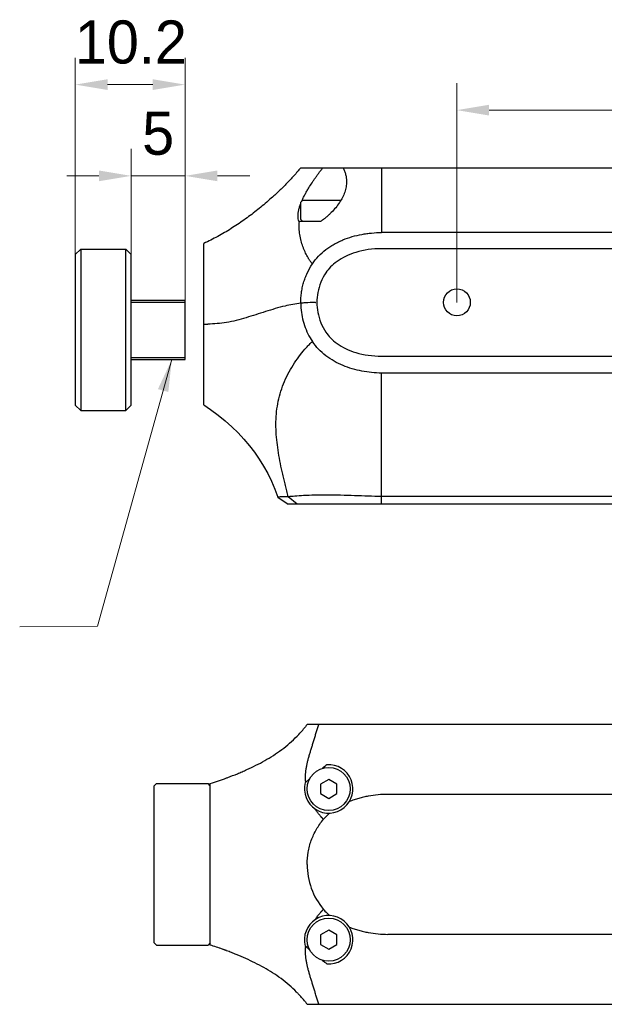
# Model space of a CAD drawing. Header units: millimetres. Extents: x 2329 to 5782, y 1296 to 2780.
# Tile 67 of 123: x 3787 to 3841, y 1852 to 1943. Entities that reach past the tile are written whole.
import ezdxf

# ---------------------------------------------------------------- set-up
doc = ezdxf.new("R2010")
doc.units = ezdxf.units.MM
doc.header["$LTSCALE"] = 0.3
for name, color, linetype in [('00_COMPONENTS', 7, 'Continuous'), ('03_ALL_AXES', 7, 'Continuous'), ('10_ALL_CHAMFER', 7, 'Continuous'), ('50_ALL_DETAILS', 7, 'Continuous'), ('51__DRAFT_DIMS', 7, 'Continuous')]:
    doc.layers.add(name, color=color, linetype=linetype)
doc.styles.add('尺寸值样式', font='兰亭黑 GBK.TTF', dxfattribs={"height": 4})
doc.dimstyles.new('1直线标注', dxfattribs={"dimtxt": 4, "dimasz": 3, "dimexe": 2.5, "dimexo": 0, "dimtad": 1, "dimdec": 1, "dimdsep": 46, "dimtxsty": '尺寸值样式', "dimcen": 0, "dimclrd": 8, "dimclre": 8, "dimclrt": 7, "dimadec": 0, "dimazin": 0, "dimtp": 0.001, "dimtm": 0.001, "dimtfac": 1, "dimtdec": 1, "dimtmove": 0, "dimatfit": 0, "dimldrblk": '_FILLED', "dimfxl": 1, "dimtolj": 1, "dimlwd": 15, "dimlwe": 15, "dimarcsym": 0})

# ---------------------------------------------------------------- blocks, each defined once
blk = doc.blocks.new('*D257')
at = {"layer": '51__DRAFT_DIMS', "color": 8, "lineweight": 15}
for p, q in [((3827.524, 1917.012), (3827.524, 1937.361)), ((3872.524, 1917.012), (3872.524, 1937.361)), ((3830.524, 1934.861), (3869.524, 1934.861))]:
    blk.add_line(p, q, dxfattribs=at)
at = {"layer": '51__DRAFT_DIMS', "color": 8}
for points in [[(3830.524, 1935.361), (3830.524, 1934.361), (3827.524, 1934.861)], [(3869.524, 1934.361), (3869.524, 1935.361), (3872.524, 1934.861)]]:
    blk.add_solid(points, dxfattribs=at)
at = {"layer": 'Defpoints', "color": 0}
for p in [(3872.524, 1934.861), (3827.524, 1917.012), (3872.524, 1917.012)]:
    blk.add_point(p, dxfattribs=at)
at = {"layer": '51__DRAFT_DIMS', "color": 7, "insert": (3849.933, 1940.819), "char_height": 4, "attachment_point": 2, "line_spacing_factor": 0.9, "style": '尺寸值样式'}
blk.add_mtext('\\A1;45', dxfattribs=at)
blk = doc.blocks.new('_FILLED')
at = {"color": 0, "linetype": 'ByBlock'}
blk.add_solid([(0, 0), (-1, 0.167), (-1, -0.167)], dxfattribs=at)
blk = doc.blocks.new('*D263')
at = {"layer": '51__DRAFT_DIMS', "color": 8, "lineweight": 15}
for p, q in [((3792.076, 1907.462), (3792.076, 1939.731)), ((3802.276, 1911.712), (3802.276, 1939.731)), ((3795.076, 1937.231), (3799.276, 1937.231))]:
    blk.add_line(p, q, dxfattribs=at)
at = {"layer": '51__DRAFT_DIMS', "color": 8}
for points in [[(3795.076, 1937.731), (3795.076, 1936.731), (3792.076, 1937.231)], [(3799.276, 1936.731), (3799.276, 1937.731), (3802.276, 1937.231)]]:
    blk.add_solid(points, dxfattribs=at)
at = {"layer": 'Defpoints', "color": 0}
for p in [(3802.276, 1937.231), (3802.276, 1911.712), (3792.076, 1907.462)]:
    blk.add_point(p, dxfattribs=at)
at = {"layer": '51__DRAFT_DIMS', "color": 7, "insert": (3792.033, 1943.189), "char_height": 4, "attachment_point": 1, "line_spacing_factor": 0.9, "style": '尺寸值样式'}
blk.add_mtext('\\A1;10.2', dxfattribs=at)
blk = doc.blocks.new('*D264')
at = {"layer": '51__DRAFT_DIMS', "color": 8, "lineweight": 15}
for p, q in [((3797.276, 1921.462), (3797.276, 1931.258)), ((3802.276, 1917.212), (3802.276, 1931.258)), ((3794.276, 1928.758), (3791.276, 1928.758)), ((3802.276, 1928.758), (3797.276, 1928.758)), ((3805.276, 1928.758), (3808.276, 1928.758))]:
    blk.add_line(p, q, dxfattribs=at)
at = {"layer": '51__DRAFT_DIMS', "color": 8}
for points in [[(3794.276, 1928.258), (3794.276, 1929.258), (3797.276, 1928.758)], [(3805.276, 1929.258), (3805.276, 1928.258), (3802.276, 1928.758)]]:
    blk.add_solid(points, dxfattribs=at)
at = {"layer": 'Defpoints', "color": 0}
for p in [(3797.276, 1928.758), (3797.276, 1921.462), (3802.276, 1917.212)]:
    blk.add_point(p, dxfattribs=at)
at = {"layer": '51__DRAFT_DIMS', "color": 7, "insert": (3799.776, 1934.717), "char_height": 4, "attachment_point": 2, "line_spacing_factor": 0.9, "style": '尺寸值样式'}
blk.add_mtext('\\A1;5', dxfattribs=at)

msp = doc.modelspace()

# ---------------------------------------------------------------- linework, layer by layer
at = {"color": 7}
for p, q in [((3797.27557, 1917.01669), (3802.27557, 1917.01669)), ((3802.27557, 1911.90669), (3802.27557, 1917.01669)), ((3797.27557, 1911.90669), (3802.27557, 1911.90669))]:
    msp.add_line(p, q, dxfattribs=at)
at = {"layer": '00_COMPONENTS', "color": 7}
for p, q in [((3813.01536, 1929.51493), (3887.13755, 1929.51493)), ((3820.52227, 1929.51493), (3820.52227, 1923.49466)), ((3813.22228, 1926.51493), (3813.02228, 1926.31493)), ((3813.22228, 1926.51493), (3816.76343, 1926.51493)), ((3813.02228, 1924.71493), (3813.02228, 1926.31493)), ((3813.22228, 1924.51493), (3813.02228, 1924.71493)), ((3814.8531, 1924.51493), (3812.85157, 1924.51493)), ((3879.52228, 1923.49454), (3820.52227, 1923.49454)), ((3804.02229, 1907.48493), (3804.02229, 1922.48493)), ((3879.52355, 1921.99538), (3820.5236, 1921.99538)), ((3813.01489, 1916.92647), (3813.01489, 1916.62447)), ((3814.39071, 1916.99376), (3814.40255, 1916.99378)), ((3814.40255, 1916.99378), (3814.4145, 1916.99379)), ((3820.5236, 1912.01211), (3846.32133, 1912.01211)), ((3845.49791, 1910.44842), (3820.52227, 1910.44594)), ((3820.52227, 1898.26994), (3820.52227, 1910.44594)), ((3810.89998, 1898.93401), (3811.84186, 1898.26993)), ((3811.83688, 1898.96772), (3810.90003, 1898.93401)), ((3812.69314, 1898.26994), (3811.83683, 1898.96771)), ((3812.69308, 1898.26994), (3811.84218, 1898.26993)), ((3888.23013, 1898.26994), (3812.69927, 1898.26994)), ((3879.52227, 1898.98725), (3820.52227, 1898.98724)), ((3887.71829, 1877.82756), (3813.61701, 1877.82741)), ((3815.10861, 1877.83042), (3815.10861, 1877.82753)), ((3815.94295, 1877.83042), (3815.94295, 1877.82755)), ((3821.11771, 1877.83042), (3821.11771, 1877.82761)), ((3813.48388, 1872.44803), (3813.84319, 1872.75405)), ((3813.75133, 1872.67619), (3813.84315, 1872.7541)), ((3815.61639, 1872.708), (3814.85639, 1872.26921)), ((3816.37639, 1872.26921), (3815.61639, 1872.708)), ((3799.4164, 1872.12673), (3799.6164, 1872.32673)), ((3799.4164, 1857.52673), (3799.4164, 1872.12673)), ((3799.6164, 1872.32673), (3804.4164, 1872.32673)), ((3804.6164, 1872.12673), (3804.4164, 1872.32673)), ((3804.6164, 1857.32672), (3804.6164, 1872.32673)), ((3814.85639, 1872.26921), (3814.85639, 1871.39164)), ((3816.37639, 1871.39164), (3816.37639, 1872.26921)), ((3814.85639, 1871.39164), (3815.61639, 1870.95285)), ((3815.61639, 1870.95285), (3816.37639, 1871.39164)), ((3880.11638, 1871.32795), (3821.11638, 1871.32795)), ((3815.61639, 1858.708), (3814.85639, 1858.26921)), ((3814.85639, 1858.26921), (3814.85639, 1857.39164)), ((3816.37639, 1858.26921), (3815.61639, 1858.708)), ((3816.37639, 1857.39164), (3816.37639, 1858.26921)), ((3880.11638, 1858.32674), (3821.11638, 1858.32674)), ((3799.4164, 1857.52673), (3799.6164, 1857.32673)), ((3799.6164, 1857.32673), (3804.4164, 1857.32673)), ((3804.6164, 1857.52673), (3804.4164, 1857.32673)), ((3813.4837, 1857.20603), (3813.44568, 1857.23837)), ((3813.84852, 1856.89598), (3813.4837, 1857.20603)), ((3813.61514, 1857.09403), (3813.4837, 1857.20603)), ((3814.85639, 1857.39164), (3815.61639, 1856.95285)), ((3815.61639, 1856.95285), (3816.37639, 1857.39164)), ((3806.13378, 1856.80533), (3806.11352, 1856.81292)), ((3806.13391, 1856.80572), (3806.11373, 1856.81343)), ((3813.60883, 1851.83734), (3887.7495, 1851.83734)), ((3815.94295, 1851.83042), (3815.94295, 1851.83734)), ((3821.11771, 1851.83042), (3821.11771, 1851.83734))]:
    msp.add_line(p, q, dxfattribs=at)
for points in [[(3804.02229, 1907.48491), (3804.63676, 1907.06933), (3805.34365, 1906.54766), (3806.00858, 1906.00799), (3806.62789, 1905.45524), (3807.20441, 1904.88957), (3807.74622, 1904.30509), (3808.25275, 1903.70335), (3808.72344, 1903.08608), (3809.16378, 1902.44692), (3809.57331, 1901.78634), (3809.95098, 1901.10614), (3810.30108, 1900.39761), (3810.62331, 1899.65839), (3810.89998, 1898.93401)], [(3811.83688, 1898.96772), (3811.60696, 1898.95989), (3811.40849, 1898.95241), (3811.24195, 1898.94572), (3811.10753, 1898.9408), (3811.00604, 1898.93763), (3810.93824, 1898.93529), (3810.90014, 1898.93358)], [(3813.61716, 1877.82741), (3813.53551, 1877.71888), (3813.44958, 1877.60802)], [(3813.44734, 1852.04801), (3813.53518, 1851.93474), (3813.60857, 1851.83734)]]:
    msp.add_lwpolyline(points, dxfattribs=at)
for centre, radius in [((3827.52357, 1917.01202), 1.25), ((3815.61639, 1871.83042), 2), ((3815.61639, 1857.83043), 2)]:
    msp.add_circle(centre, radius, dxfattribs=at)
for centre, radius, start, end in [((3819.78447, 1917.00153), 6.77, 180.6352679, 183.18944), ((3819.73562, 1916.999), 6.72109, 183.1910765, 184.2498441), ((3803.61656, 1943.09049), 28.11043, 270.8269753, 271.0086642), ((3803.66775, 1940.30702), 25.3265, 271.0037271, 271.4740312), ((3803.73234, 1937.70944), 22.72811, 271.4797134, 271.6373081), ((3804.78424, 1884.43992), 11.03478, 316.1647727, 319.0108624), ((3804.96968, 1884.27516), 10.78673, 319.025388, 321.8245621), ((3804.61346, 1884.60258), 11.27062, 315.732798, 316.1695938), ((3815.61639, 1871.83042), 2.25, 165.0081817, 94.0855288), ((3831.44983, 1853.26935), 26.24238, 127.5506362, 128.7209566), ((3795.22543, 1901.94455), 31.0743, 290.5468539, 290.7745455), ((3820.11011, 1864.82704), 6.50064, 180.0033551, 220.0457184), ((3815.61639, 1857.83043), 2.25, 265.6878685, 195.2561715), ((3795.38876, 1828.70864), 30.07554, 69.0716547, 70.3588528), ((3831.54346, 1876.50415), 26.39365, 231.246341, 232.4211138), ((3804.61024, 1845.04921), 11.27387, 43.0888995, 44.587021), ((3804.7745, 1845.20171), 11.04974, 41.143192, 43.0932938), ((3804.9857, 1845.38392), 10.7708, 38.2226822, 41.1524096)]:
    msp.add_arc(centre, radius, start, end, dxfattribs=at)
for points, knots in [([(3813.01536, 1929.51493), (3812.97552, 1929.47007), (3812.89765, 1929.37873), (3812.78391, 1929.2392), (3812.68958, 1929.12255), (3812.6131, 1929.03003), (3812.53549, 1928.93843), (3812.43646, 1928.82562), (3812.31538, 1928.69222), (3812.19288, 1928.56013), (3812.02892, 1928.38472), (3811.82267, 1928.16683), (3811.57144, 1927.90906), (3811.31647, 1927.65507), (3811.05849, 1927.40421), (3810.79753, 1927.15655), (3810.44561, 1926.83077), (3809.99803, 1926.43125), (3809.44958, 1925.96501), (3808.89003, 1925.51247), (3808.32, 1925.0744), (3807.54563, 1924.51039), (3806.54989, 1923.84466), (3805.31159, 1923.11643), (3804.45652, 1922.68495), (3804.02222, 1922.48491)], [0, 0, 0, 0, 0.01564691, 0.03129499, 0.04694575, 0.05477135, 0.06259758, 0.07825408, 0.09391603, 0.10957895, 0.12523632, 0.15653333, 0.18782006, 0.21910456, 0.25038563, 0.2816603, 0.31292633, 0.37544944, 0.43810497, 0.50063852, 0.56310734, 0.62556806, 0.75045343, 0.87530261, 1, 1, 1, 1]), ([(3813.76818, 1927.64505), (3813.86591, 1927.80433), (3814.01799, 1928.04184), (3814.22997, 1928.35472), (3814.39427, 1928.59093), (3814.53336, 1928.78799), (3814.64656, 1928.9454), (3814.76145, 1929.10264), (3814.90917, 1929.29671), (3815.03714, 1929.44445), (3815.10475, 1929.51493)], [0, 0, 0, 0, 0.24363956, 0.36760176, 0.49272569, 0.618781, 0.68207731, 0.74551312, 0.87267161, 1, 1, 1, 1]), ([(3816.9459, 1929.51493), (3816.97425, 1929.46533), (3817.02639, 1929.36378), (3817.11454, 1929.15492), (3817.19698, 1928.88731), (3817.24865, 1928.61477), (3817.26899, 1928.39694), (3817.27228, 1928.28811), (3817.27228, 1928.23366)], [0, 0, 0, 0, 0.12831908, 0.25605291, 0.50886764, 0.75563695, 0.87768833, 1, 1, 1, 1]), ([(3813.10679, 1926.39955), (3813.15098, 1926.50298), (3813.24648, 1926.71081), (3813.40542, 1927.02056), (3813.5801, 1927.3331), (3813.70416, 1927.54073), (3813.76818, 1927.64505)], [0, 0, 0, 0, 0.23907868, 0.48593408, 0.73984575, 1, 1, 1, 1]), ([(3817.27228, 1928.23366), (3817.27228, 1928.15244), (3817.26486, 1927.98886), (3817.22119, 1927.65892), (3817.11253, 1927.24262), (3816.90423, 1926.75063), (3816.62128, 1926.26524), (3816.2685, 1925.79097), (3815.92478, 1925.41321), (3815.62081, 1925.12145), (3815.37718, 1924.90793), (3815.12155, 1924.70404), (3814.94384, 1924.57628), (3814.8531, 1924.51493)], [0, 0, 0, 0, 0.05298456, 0.1066455, 0.21689895, 0.3324015, 0.4541403, 0.58253108, 0.7173013, 0.78677219, 0.85730652, 0.92854676, 1, 1, 1, 1]), ([(3812.77228, 1925.02497), (3812.77228, 1925.11823), (3812.78522, 1925.30928), (3812.83613, 1925.59825), (3812.91557, 1925.8942), (3812.98419, 1926.09118), (3813.02214, 1926.19054)], [0, 0, 0, 0, 0.23352305, 0.47811514, 0.73368543, 1, 1, 1, 1]), ([(3812.85157, 1924.51493), (3812.82317, 1924.59428), (3812.78332, 1924.76362), (3812.77228, 1924.93657), (3812.77228, 1925.02497)], [0, 0, 0, 0, 0.48807878, 1, 1, 1, 1]), ([(3814.09803, 1920.57753), (3814.05648, 1920.62613), (3813.99735, 1920.70323), (3813.92089, 1920.80951), (3813.86315, 1920.89329), (3813.80632, 1920.98076), (3813.75049, 1921.07212), (3813.69511, 1921.16724), (3813.62008, 1921.30111), (3813.5268, 1921.47868), (3813.41858, 1921.70438), (3813.31376, 1921.94416), (3813.18165, 1922.28476), (3813.06759, 1922.64185), (3812.98035, 1923.01352), (3812.92797, 1923.30242), (3812.89164, 1923.59806), (3812.87219, 1923.89955), (3812.87046, 1924.20607), (3812.88132, 1924.41162), (3812.88962, 1924.51493)], [0, 0, 0, 0, 0.04555766, 0.06914052, 0.09328851, 0.11803889, 0.14344417, 0.16956317, 0.19645041, 0.25277193, 0.31243516, 0.37474082, 0.43915843, 0.57267056, 0.6413441, 0.71104324, 0.78174486, 0.85343935, 0.92616651, 1, 1, 1, 1]), ([(3814.09809, 1920.57749), (3814.26692, 1920.83205), (3814.65151, 1921.31145), (3815.22346, 1921.82252), (3815.72232, 1922.17649), (3816.11437, 1922.41513), (3816.52105, 1922.62774), (3817.07917, 1922.8779), (3817.80211, 1923.12994), (3818.54691, 1923.3057), (3819.15055, 1923.40342), (3819.75797, 1923.47341), (3820.21674, 1923.49454), (3820.52227, 1923.49454)], [0, 0, 0, 0, 0.12493882, 0.24991258, 0.3124317, 0.37495471, 0.4374912, 0.50001256, 0.62499422, 0.74996903, 0.81249785, 0.87503203, 1, 1, 1, 1]), ([(3820.5236, 1921.99538), (3820.10732, 1921.99538), (3819.29783, 1921.9375), (3818.16741, 1921.69001), (3817.1914, 1921.31511), (3816.39396, 1920.84996), (3815.78449, 1920.32916), (3815.47424, 1919.94708), (3815.34884, 1919.75812)], [0, 0, 0, 0, 0.20074757, 0.38783346, 0.56119495, 0.72179514, 0.8677473, 1, 1, 1, 1]), ([(3813.01489, 1916.92647), (3813.0113, 1917.24817), (3813.04367, 1917.73235), (3813.15747, 1918.3664), (3813.27754, 1918.8348), (3813.43193, 1919.293), (3813.68276, 1919.88634), (3813.92026, 1920.30936), (3814.09809, 1920.57749)], [0, 0, 0, 0, 0.24986315, 0.37497424, 0.50001655, 0.62504272, 0.75012403, 1, 1, 1, 1]), ([(3815.34884, 1919.75812), (3815.17627, 1919.49807), (3814.83849, 1918.86322), (3814.57472, 1917.93223), (3814.48451, 1917.00375), (3814.57472, 1916.07526), (3814.83849, 1915.14427), (3815.17627, 1914.50943), (3815.34884, 1914.24938)], [0, 0, 0, 0, 0.16053481, 0.3309041, 0.5, 0.6690959, 0.83946519, 1, 1, 1, 1]), ([(3813.0149, 1916.92636), (3812.52621, 1916.87228), (3811.41848, 1916.67174), (3809.74439, 1916.15761), (3807.9499, 1915.57459), (3806.17561, 1915.08898), (3804.95792, 1915.00708), (3804.38174, 1914.99061)], [0, 0, 0, 0, 0.16648144, 0.3794012, 0.59232097, 0.80524073, 1, 1, 1, 1]), ([(3814.39071, 1916.99376), (3814.06817, 1916.99316), (3813.60905, 1916.98331), (3813.1512, 1916.94156), (3813.01489, 1916.92647)], [0, 0, 0, 0, 0.70181323, 1, 1, 1, 1]), ([(3813.03301, 1916.50093), (3813.05365, 1916.22331), (3813.12964, 1915.66987), (3813.4232, 1914.59499), (3813.79929, 1913.83746), (3814.10667, 1913.37479)], [0, 0, 0, 0, 0.25031676, 0.50054455, 1, 1, 1, 1]), ([(3815.34884, 1914.24938), (3815.47424, 1914.06042), (3815.78449, 1913.67833), (3816.39396, 1913.15752), (3817.1914, 1912.6924), (3818.16741, 1912.31742), (3819.29783, 1912.07026), (3820.10732, 1912.01149), (3820.5236, 1912.01211)], [0, 0, 0, 0, 0.1322527, 0.27820486, 0.43880505, 0.61216654, 0.79925243, 1, 1, 1, 1]), ([(3811.83688, 1898.96772), (3811.79671, 1899.14409), (3811.71399, 1899.49428), (3811.58977, 1900.0161), (3811.46875, 1900.53201), (3811.31227, 1901.20752), (3811.12949, 1902.04014), (3810.94754, 1903.03009), (3810.80851, 1904.00667), (3810.72322, 1904.9726), (3810.70529, 1905.93174), (3810.76892, 1906.88598), (3810.91986, 1907.83371), (3811.16586, 1908.76855), (3811.50471, 1909.68096), (3811.92855, 1910.55905), (3812.42233, 1911.38753), (3812.9615, 1912.14305), (3813.43776, 1912.70836), (3813.81738, 1913.11034), (3814.00914, 1913.2911), (3814.10662, 1913.37475)], [0, 0, 0, 0, 0.0350796, 0.06977923, 0.10402347, 0.13784248, 0.20424883, 0.26931762, 0.33299018, 0.39547782, 0.45725165, 0.51883606, 0.58069849, 0.64307339, 0.70598582, 0.76915427, 0.8318958, 0.89279917, 0.94895354, 0.97508986, 1, 1, 1, 1]), ([(3820.52227, 1910.44573), (3820.21715, 1910.44573), (3819.60635, 1910.47945), (3818.69959, 1910.61374), (3817.80765, 1910.82681), (3816.94187, 1911.12981), (3816.11531, 1911.52851), (3815.34635, 1912.03095), (3814.66025, 1912.64226), (3814.27549, 1913.12067), (3814.10667, 1913.37479)], [0, 0, 0, 0, 0.12497715, 0.25005924, 0.37503808, 0.50003557, 0.62505584, 0.7500403, 0.87503693, 1, 1, 1, 1]), ([(3820.52227, 1898.98724), (3820.11642, 1898.98729), (3819.28156, 1899.00962), (3818.01233, 1899.0628), (3816.7323, 1899.10384), (3815.49632, 1899.12138), (3814.35503, 1899.11241), (3813.35294, 1899.07433), (3812.53109, 1899.01362), (3812.049, 1898.97466), (3811.84305, 1898.96712)], [0, 0, 0, 0, 0.14018469, 0.28840166, 0.4388113, 0.5825267, 0.71533888, 0.83300296, 0.92881486, 1, 1, 1, 1]), ([(3813.48414, 1872.44744), (3813.47569, 1872.54598), (3813.46484, 1872.74514), (3813.46775, 1873.1505), (3813.50669, 1873.56185), (3813.57641, 1873.9761), (3813.63163, 1874.23957), (3813.68223, 1874.45241), (3813.72353, 1874.6141), (3813.7675, 1874.77704), (3813.82946, 1874.99746), (3813.91234, 1875.27696), (3814.01863, 1875.61717), (3814.12814, 1875.966), (3814.21965, 1876.26265), (3814.29307, 1876.50468), (3814.34852, 1876.68932), (3814.40442, 1876.87571), (3814.46132, 1877.06361), (3814.51913, 1877.25285), (3814.57727, 1877.44344), (3814.63578, 1877.63531), (3814.67557, 1877.76343), (3814.69584, 1877.82762)], [0, 0, 0, 0, 0.05348251, 0.10776655, 0.2190938, 0.27639999, 0.33488559, 0.36461685, 0.39469581, 0.42511836, 0.45587838, 0.51850498, 0.58275087, 0.6486105, 0.71621165, 0.75062116, 0.78537474, 0.82045532, 0.85585126, 0.89153224, 0.9274547, 0.96360158, 1, 1, 1, 1]), ([(3806.24722, 1872.8906), (3806.54594, 1873.00391), (3806.99004, 1873.17996), (3807.57477, 1873.42697), (3808.14895, 1873.68042), (3808.85461, 1874.01549), (3809.68109, 1874.45507), (3810.48378, 1874.93929), (3811.25856, 1875.47576), (3811.99871, 1876.07077), (3812.46156, 1876.50715), (3812.68427, 1876.73562)], [0, 0, 0, 0, 0.12681603, 0.18958933, 0.25195312, 0.3759389, 0.49957325, 0.62337896, 0.74783411, 0.87335334, 1, 1, 1, 1]), ([(3804.61639, 1872.32673), (3804.87163, 1872.40615), (3805.37926, 1872.57249), (3805.88186, 1872.75339), (3806.13168, 1872.84703)], [0, 0, 0, 0, 0.50048707, 1, 1, 1, 1]), ([(3813.44297, 1872.41246), (3813.44986, 1872.41831), (3813.46383, 1872.42978), (3813.477, 1872.44218), (3813.48388, 1872.44803)], [0, 0, 0, 0, 0.49999961, 1, 1, 1, 1]), ([(3821.11638, 1871.32795), (3820.81152, 1871.32795), (3820.20122, 1871.29893), (3819.44515, 1871.19406), (3818.84834, 1871.06978), (3818.40549, 1870.95591), (3817.96678, 1870.8193), (3817.6784, 1870.71271), (3817.53503, 1870.65514)], [0, 0, 0, 0, 0.24956309, 0.49935205, 0.6240022, 0.74846195, 0.8735252, 1, 1, 1, 1]), ([(3815.13418, 1869.00971), (3815.11543, 1869.02642), (3815.07909, 1869.06021), (3815.02678, 1869.11228), (3814.97639, 1869.16492), (3814.92679, 1869.21811), (3814.87766, 1869.27235), (3814.81204, 1869.34717), (3814.73073, 1869.44483), (3814.63431, 1869.56678), (3814.53866, 1869.69405), (3814.44568, 1869.82764), (3814.38588, 1869.91961), (3814.35619, 1869.96643)], [0, 0, 0, 0, 0.06094058, 0.12036352, 0.17907162, 0.23775728, 0.29683165, 0.356642, 0.47922974, 0.60514452, 0.73383979, 0.86548549, 1, 1, 1, 1]), ([(3813.60947, 1864.82666), (3813.60949, 1865.20489), (3813.67578, 1865.96298), (3813.9713, 1867.06431), (3814.4541, 1868.09712), (3814.89023, 1868.72072), (3815.13388, 1869.00996)], [0, 0, 0, 0, 0.25001334, 0.50002287, 0.75001338, 1, 1, 1, 1]), ([(3815.70646, 1869.58223), (3815.65487, 1869.53846), (3815.45234, 1869.35985), (3815.26406, 1869.1649), (3815.1337, 1869.01011)], [0, 0, 0, 0, 0.2505509, 1, 1, 1, 1]), ([(3814.36306, 1859.699), (3814.39242, 1859.74527), (3814.45163, 1859.83612), (3814.54387, 1859.96796), (3814.62336, 1860.0732), (3814.68733, 1860.15491), (3814.75057, 1860.23404), (3814.81442, 1860.31088), (3814.87945, 1860.38479), (3814.92819, 1860.43834), (3814.9774, 1860.49087), (3815.02736, 1860.54292), (3815.07917, 1860.59446), (3815.11512, 1860.62794), (3815.13364, 1860.64453)], [0, 0, 0, 0, 0.13443182, 0.26598604, 0.39462258, 0.45792568, 0.52053182, 0.6431272, 0.70294164, 0.76203184, 0.82075077, 0.87951226, 0.93899972, 1, 1, 1, 1]), ([(3815.1337, 1860.64457), (3815.17661, 1860.59361), (3815.35297, 1860.39346), (3815.54653, 1860.20865), (3815.69886, 1860.07891)], [0, 0, 0, 0, 0.24978846, 1, 1, 1, 1]), ([(3817.54001, 1858.99754), (3817.68319, 1858.94015), (3817.97119, 1858.8339), (3818.4093, 1858.6977), (3818.85155, 1858.58417), (3819.44753, 1858.46024), (3820.20254, 1858.35567), (3820.81196, 1858.32674), (3821.11638, 1858.32674)], [0, 0, 0, 0, 0.12646167, 0.25151794, 0.3759795, 0.50063504, 0.75043082, 1, 1, 1, 1]), ([(3806.11352, 1856.81292), (3805.99018, 1856.85906), (3805.4948, 1857.04076), (3804.99447, 1857.20908), (3804.61639, 1857.32672)], [0, 0, 0, 0, 0.24957992, 1, 1, 1, 1]), ([(3814.69214, 1851.83731), (3814.6719, 1851.90137), (3814.63219, 1852.02923), (3814.57387, 1852.22071), (3814.51588, 1852.41088), (3814.4582, 1852.5997), (3814.40141, 1852.78716), (3814.34563, 1852.97314), (3814.29029, 1853.15736), (3814.21699, 1853.39883), (3814.12558, 1853.69475), (3814.01633, 1854.04267), (3813.91084, 1854.38215), (3813.81225, 1854.71479), (3813.72176, 1855.04139), (3813.64198, 1855.36296), (3813.57549, 1855.68027), (3813.50596, 1856.09375), (3813.46715, 1856.50431), (3813.46446, 1856.9089), (3813.47531, 1857.10767), (3813.48373, 1857.20604)], [0, 0, 0, 0, 0.03640593, 0.0725526, 0.10847174, 0.14414868, 0.17954094, 0.21461867, 0.24936983, 0.28377675, 0.35137106, 0.41720577, 0.48139514, 0.54401557, 0.60521269, 0.66503324, 0.72353251, 0.78085237, 0.89220596, 0.94650019, 1, 1, 1, 1]), ([(3812.63932, 1852.96338), (3812.41385, 1853.19215), (3811.94538, 1853.62875), (3811.19678, 1854.22338), (3810.41367, 1854.75904), (3809.60268, 1855.24233), (3808.76787, 1855.68114), (3807.91062, 1856.08333), (3807.18059, 1856.3948), (3806.58613, 1856.63303), (3806.28517, 1856.74857), (3806.13378, 1856.80533)], [0, 0, 0, 0, 0.12654418, 0.25194572, 0.37630396, 0.50005071, 0.62366972, 0.74770359, 0.87300145, 0.93630276, 1, 1, 1, 1])]:
    msp.add_open_spline(points, degree=3, knots=knots, dxfattribs=at)
at = {"layer": '03_ALL_AXES', "color": 7}
for p, q in [((3792.57557, 1921.96169), (3796.77557, 1921.96169)), ((3797.27557, 1917.21169), (3802.27557, 1917.21169)), ((3802.27557, 1911.71169), (3802.27557, 1917.21169)), ((3797.27557, 1911.71169), (3802.27557, 1911.71169)), ((3792.57557, 1906.96169), (3796.77557, 1906.96169))]:
    msp.add_line(p, q, dxfattribs=at)
at = {"layer": '10_ALL_CHAMFER', "color": 7}
for p, q in [((3792.07557, 1921.46169), (3792.57557, 1921.96169)), ((3792.57557, 1921.96169), (3792.57557, 1906.96169)), ((3797.27557, 1921.46169), (3796.77557, 1921.96169)), ((3796.77557, 1906.96169), (3796.77557, 1921.96169)), ((3792.07557, 1921.46169), (3792.07557, 1907.46169)), ((3797.27557, 1907.46169), (3797.27557, 1921.46169)), ((3792.07557, 1907.46169), (3792.57557, 1906.96169)), ((3797.27557, 1907.46169), (3796.77557, 1906.96169))]:
    msp.add_line(p, q, dxfattribs=at)

# ---------------------------------------------------------------- dimensions: what is measured, and where the dimension line sits
at = {"layer": '51__DRAFT_DIMS', "color": 7}
for base, p1, p2, angle, picture, middle in [((3802.27557, 1937.23058), (3792.07557, 1907.46169), (3802.27557, 1911.71169), 0, '*D263', (3797.30013, 1937.23058)), ((3797.27557, 1928.75831), (3802.27557, 1917.21169), (3797.27557, 1921.46169), 180, '*D264', (3799.77557, 1928.75831))]:
    dim = msp.add_linear_dim(base=base, p1=p1, p2=p2, angle=angle, dimstyle='1直线标注', override={"dimtxsty": '尺寸值样式'}, dxfattribs=at)
    dim.commit()
    dim.dimension.update_dxf_attribs({"geometry": picture, "text_midpoint": middle, "dimtype": 160})
dim = msp.add_linear_dim(base=(3872.52357, 1934.86066), p1=(3827.52357, 1917.01202), p2=(3872.52357, 1917.01202), dimstyle='1直线标注', override={"dimtxsty": '尺寸值样式'}, dxfattribs=at)
dim.commit()
dim.dimension.update_dxf_attribs({"geometry": '*D257', "text_midpoint": (3849.93275, 1934.86066), "dimtype": 160})

# ---------------------------------------------------------------- leaders
at = {"layer": '50_ALL_DETAILS', "color": 7}
msp.add_leader([(3801.0424, 1911.71169), (3794.13379, 1886.93031), (3786.90995, 1886.88847)], dimstyle='1直线标注', dxfattribs=at)

doc.saveas('drawing.dxf')
